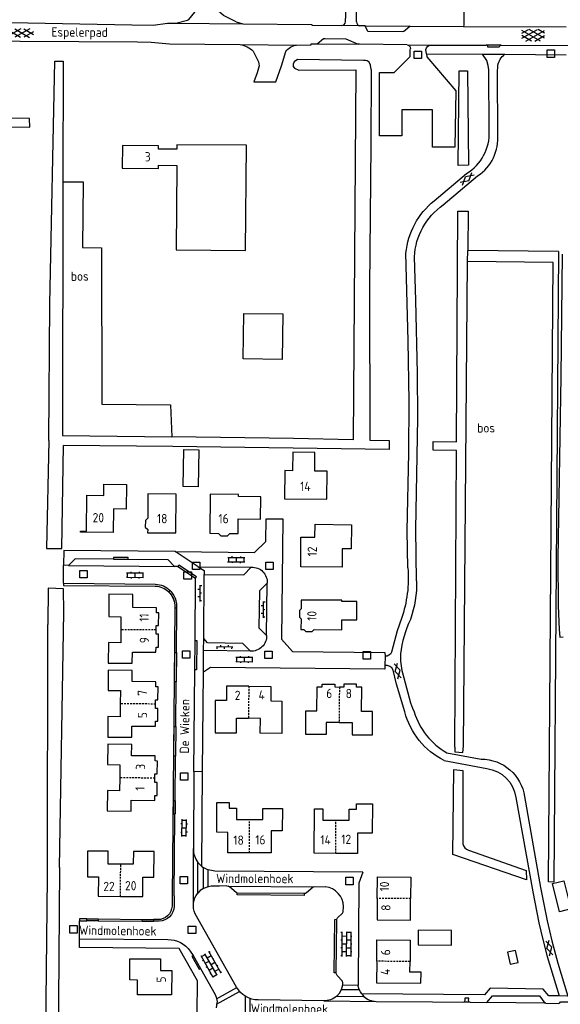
# Model space of a CAD drawing. Extents: x 168875 to 176000, y 513888 to 528000.
# Tile 84 of 106: x 172047 to 172193, y 526190 to 526456. Entities that reach past the tile are written whole.
import ezdxf

# ---------------------------------------------------------------- set-up
doc = ezdxf.new("R2010")
doc.units = 0
doc.header["$MEASUREMENT"] = 0
doc.linetypes.add('HIDDEN', pattern=[0.8, 0.5, -0.3])
doc.layers.get('0').update_dxf_attribs({"linetype": 'CONTINUOUS'})
for name, color, linetype in [('BIJGEBOUW', 12, 'CONTINUOUS'), ('CULTUURAANDUIDING', 7, 'CONTINUOUS'), ('DAKRAND', 10, 'CONTINUOUS'), ('HOOFDGEBOUW', 1, 'CONTINUOUS'), ('HUISNUMMER', 7, 'CONTINUOUS'), ('INSTEEK_SLOOT', 72, 'CONTINUOUS'), ('KANT_VERHARDING', 252, 'CONTINUOUS'), ('KANT_WATER', 140, 'CONTINUOUS'), ('PUTDEKSEL', 7, 'CONTINUOUS'), ('RIOOLPUT', 7, 'CONTINUOUS'), ('SEMANTIEK', 140, 'CONTINUOUS'), ('sluitlijn_verharding', 7, 'CONTINUOUS'), ('STRAATNAAM', 7, 'CONTINUOUS'), ('TALUD', 34, 'CONTINUOUS'), ('TUSSENMUUR', 12, 'HIDDEN')]:
    doc.layers.add(name, color=color, linetype=linetype)
doc.styles.add('ISOCP', font='ISOCP.shx', dxfattribs={"height": 1.8})

# ---------------------------------------------------------------- blocks, each defined once
blk = doc.blocks.new('Q28')
at = {"color": 0}
blk.add_lwpolyline([(1, 1), (1, -1), (-1, -1), (-1, 1)], close=True, dxfattribs=at)
blk = doc.blocks.new('S014')
at = {"color": 0}
for p, q in [((0, -0.75), (4.2, 1.67)), ((0, 0.65), (1.78, 1.67)), ((5.07, -1.52), (0, 1.4)), ((2.64, -1.52), (0, 0)), ((1.08, -1.52), (6.15, 1.4)), ((6.15, -0.75), (1.95, 1.67)), ((3.51, -1.52), (6.15, 0)), ((6.15, 0.65), (4.37, 1.67))]:
    blk.add_line(p, q, dxfattribs=at)
blk = doc.blocks.new('Q24')
at = {"color": 0}
blk.add_lwpolyline([(1, 1), (1, -1), (-1, -1), (-1, 1)], close=True, dxfattribs=at)
blk = doc.blocks.new('S022')
at = {"color": 0}
for p, q in [((0.01, 1.15), (0.31, 1.15)), ((0.31, -2.3), (0.31, 2.3)), ((0.31, 2.1), (1.51, 2.1)), ((0.31, 0), (1.51, 0)), ((1.51, -2.3), (1.51, 2.3)), ((1.51, 1.05), (1.81, 1.05)), ((0.01, -1.15), (0.31, -1.15)), ((0.31, -2.1), (1.51, -2.1)), ((1.51, -1.05), (1.81, -1.05))]:
    blk.add_line(p, q, dxfattribs=at)
blk = doc.blocks.new('S026')
at = {"color": 0}
for p, q in [((0, 0), (4.4, 0)), ((0.2, 0.5), (0.2, 0)), ((1.2, 0), (1.2, -0.5)), ((2.2, 0.5), (2.2, 0)), ((3.2, 0), (3.2, -0.5)), ((4.2, 0.5), (4.2, 0))]:
    blk.add_line(p, q, dxfattribs=at)
blk = doc.blocks.new('S012')
at = {"color": 0}
for p, q in [((1.18, 2.05), (0, 0)), ((1.18, -2.05), (0, 0)), ((1.4, 0), (0.21, -2.05)), ((1.4, 0), (0.22, 2.05))]:
    blk.add_line(p, q, dxfattribs=at)
blk = doc.blocks.new('S024')
at = {"color": 0}
for p, q in [((0, 1.2), (6.7, 1.2)), ((0, 0), (6.7, 0)), ((0.2, 1.2), (0.2, 0)), ((1.25, 1.5), (1.25, 1.2)), ((1.25, 0), (1.25, -1.2)), ((2.3, 1.2), (2.3, 0)), ((3.35, 1.5), (3.35, 1.2)), ((3.35, 0), (3.35, -1.2)), ((4.4, 1.2), (4.4, 0)), ((5.45, 1.5), (5.45, 1.2)), ((5.45, 0), (5.45, -1.2)), ((6.5, 1.2), (6.5, 0)), ((0, -1.2), (6.7, -1.2)), ((0.2, -1.2), (0.2, -1.5)), ((2.3, -1.2), (2.3, -1.5)), ((4.4, -1.2), (4.4, -1.5)), ((6.5, -1.2), (6.5, -1.5))]:
    blk.add_line(p, q, dxfattribs=at)
blk = doc.blocks.new('S016')
at = {"color": 0, "linetype": 'Continuous'}
for points in [[(0.01, -0.38), (2.65, 1.15)], [(2.65, -1.15), (0.01, 0.38)], [(5.07, -1.15), (1.09, 1.15)], [(1.09, -1.15), (5.07, 1.15)], [(6.16, -0.38), (3.51, 1.15)], [(3.51, -1.15), (6.16, 0.37)]]:
    blk.add_lwpolyline(points, dxfattribs=at)

msp = doc.modelspace()

# ---------------------------------------------------------------- linework, layer by layer
at = {"layer": 'BIJGEBOUW'}
for points in [[(172091.057, 526340.043), (172095.056, 526339.982), (172094.904, 526329.993), (172090.904, 526330.054), (172091.057, 526340.043)], [(172195.567, 526216.051), (172192.529, 526215.292), (172190.635, 526222.873), (172193.672, 526223.631), (172195.567, 526216.051)], [(172179.166, 526201.107), (172181.329, 526201.562), (172180.646, 526204.811), (172178.483, 526204.356), (172179.166, 526201.107)]]:
    msp.add_lwpolyline(points, dxfattribs=at)
at = {"layer": 'DAKRAND'}
msp.add_lwpolyline([(172107.27, 526376.787), (172117.769, 526376.717), (172117.608, 526364.387), (172107.11, 526364.507), (172107.27, 526376.787)], dxfattribs=at)
at = {"layer": 'HOOFDGEBOUW'}
for points in [[(172107.994, 526422.202), (172089.194, 526422.312), (172089.182, 526421.112), (172084.214, 526421.141), (172084.222, 526422.041), (172074.46, 526422.098), (172074.406, 526415.984), (172084.166, 526415.869), (172084.174, 526416.769), (172089.144, 526416.71), (172088.94, 526393.911), (172107.74, 526393.803), (172107.994, 526422.202)], [(172129.651, 526326.618), (172129.737, 526334.218), (172126.387, 526334.255), (172126.443, 526339.255), (172120.444, 526339.323), (172120.388, 526334.333), (172118.318, 526334.356), (172118.232, 526326.747), (172129.651, 526326.618)], [(172063.145, 526317.728), (172063.147, 526318.028), (172064.756, 526318.014), (172064.839, 526327.703), (172069.444, 526327.663), (172069.47, 526330.66), (172075.563, 526330.607), (172075.506, 526323.974), (172072, 526324.005), (172071.945, 526317.652), (172063.145, 526317.728)], [(172080.629, 526319.083), (172081.274, 526318.485), (172081.268, 526317.575), (172088.86, 526317.521), (172088.935, 526328.034), (172081.343, 526328.088), (172081.296, 526321.528), (172080.642, 526320.939), (172080.629, 526319.083)], [(172098.103, 526317.432), (172100.403, 526317.41), (172101.022, 526316.784), (172102.793, 526316.768), (172103.423, 526317.382), (172105.703, 526317.36), (172105.735, 526321.325), (172111.753, 526321.276), (172111.802, 526327.304), (172105.795, 526327.353), (172105.799, 526327.904), (172098.189, 526327.966), (172098.103, 526317.432)], [(172122.616, 526308.405), (172122.664, 526316.432), (172126.472, 526316.39), (172126.51, 526319.87), (172136.302, 526319.763), (172136.231, 526313.242), (172133.837, 526313.268), (172133.783, 526308.283), (172122.616, 526308.405)], [(172083.57, 526291.351), (172083.581, 526292.517), (172084.225, 526292.511), (172084.258, 526295.988), (172083.614, 526295.994), (172083.627, 526297.361), (172077.246, 526297.406), (172077.27, 526300.928), (172070.789, 526300.973), (172070.747, 526294.953), (172074.058, 526294.93), (172074.034, 526291.423)], [(172122.254, 526294.838), (172122.699, 526294.351), (172122.668, 526291.441), (172123.458, 526291.439), (172123.983, 526290.938), (172125.746, 526290.934), (172126.273, 526291.433), (172133.723, 526291.415), (172133.719, 526294.069), (172137.804, 526294.076), (172137.796, 526299.049), (172133.75, 526299.043), (172133.75, 526299.349), (172122.752, 526299.425), (172122.727, 526297.045), (172122.272, 526296.567), (172122.254, 526294.838)], [(172074.034, 526291.423), (172074.009, 526287.916), (172070.678, 526287.939), (172070.639, 526282.421), (172077.121, 526282.376), (172077.142, 526285.396), (172083.513, 526285.351), (172083.526, 526286.708), (172084.169, 526286.702), (172084.202, 526290.179), (172083.559, 526290.185), (172083.57, 526291.351)], [(172083.406, 526271.346), (172083.416, 526272.511), (172084.059, 526272.505), (172084.09, 526275.98), (172083.447, 526275.986), (172083.459, 526277.352), (172077.082, 526277.404), (172077.106, 526280.442), (172070.629, 526280.494), (172070.584, 526274.989), (172073.893, 526274.963), (172073.864, 526271.448)], [(172108.58, 526276.15), (172102.584, 526276.203), (172102.549, 526272.282), (172099.538, 526272.309), (172099.461, 526263.597), (172105.272, 526263.545), (172105.308, 526267.546), (172108.508, 526267.518)], [(172108.58, 526276.15), (172114.577, 526276.096), (172114.542, 526272.175), (172117.553, 526272.148), (172117.475, 526263.436), (172111.674, 526263.488), (172111.709, 526267.489), (172108.508, 526267.518)], [(172132.998, 526266.375), (172129.483, 526266.405), (172129.455, 526263.105), (172123.955, 526263.151), (172124.009, 526269.521), (172126.969, 526269.496), (172127.024, 526275.996), (172128.444, 526275.984), (172128.45, 526276.754), (172131.83, 526276.725), (172131.824, 526275.955), (172133.059, 526275.945)], [(172132.998, 526266.375), (172136.513, 526266.345), (172136.485, 526263.046), (172141.985, 526262.999), (172142.038, 526269.349), (172139.078, 526269.374), (172139.134, 526275.894), (172137.684, 526275.906), (172137.69, 526276.676), (172134.3, 526276.704), (172134.294, 526275.935), (172133.059, 526275.945)], [(172073.864, 526271.448), (172073.836, 526267.934), (172070.538, 526267.96), (172070.493, 526262.446), (172076.96, 526262.393), (172076.985, 526265.401), (172083.352, 526265.35), (172083.364, 526266.706), (172084.007, 526266.7), (172084.038, 526270.175), (172083.395, 526270.181), (172083.406, 526271.346)], [(172083.226, 526251.342), (172083.236, 526252.506), (172083.878, 526252.501), (172083.908, 526255.974), (172083.265, 526255.98), (172083.277, 526257.345), (172076.924, 526257.415), (172076.957, 526260.426), (172070.503, 526260.497), (172070.443, 526254.994), (172073.765, 526254.958), (172073.726, 526251.456)], [(172073.726, 526251.456), (172073.688, 526247.954), (172070.386, 526247.99), (172070.325, 526242.487), (172076.789, 526242.416), (172076.822, 526245.418), (172083.175, 526245.348), (172083.187, 526246.703), (172083.829, 526246.698), (172083.859, 526250.171), (172083.216, 526250.177), (172083.226, 526251.342)], [(172102.956, 526236.72), (172099.948, 526236.736), (172099.99, 526244.754), (172103.28, 526244.736), (172103.27, 526243.217), (172105.27, 526243.206), (172105.254, 526240.207)], [(172135.68, 526239.987), (172135.694, 526242.975), (172137.706, 526242.965), (172137.714, 526244.428), (172141.976, 526244.407), (172141.936, 526236.47), (172137.952, 526236.49)], [(172112.354, 526240.163), (172112.378, 526243.158), (172117.678, 526243.115), (172117.632, 526237.126), (172114.636, 526237.15)], [(172132.059, 526231.015), (172126.21, 526231.06), (172126.302, 526243.059), (172128.602, 526243.042), (172128.58, 526240.042), (172132.129, 526240.015)], [(172105.254, 526240.207), (172108.804, 526240.185)], [(172108.804, 526240.185), (172112.354, 526240.163)], [(172132.129, 526240.015), (172135.68, 526239.987)], [(172108.75, 526231.185), (172102.91, 526231.23), (172102.956, 526236.72)], [(172114.636, 526237.15), (172114.6, 526231.15), (172108.75, 526231.185)], [(172137.952, 526236.49), (172137.91, 526230.97), (172132.059, 526231.015)], [(172073.993, 526228.124), (172070.643, 526228.157), (172070.643, 526231.657), (172065.034, 526231.657), (172065.034, 526224.727), (172067.979, 526224.73), (172067.94, 526219.47), (172073.928, 526219.425)], [(172073.928, 526219.425), (172079.928, 526219.38), (172079.967, 526224.65), (172082.948, 526224.613), (172082.997, 526231.553), (172077.417, 526231.591), (172077.393, 526228.091), (172073.993, 526228.124)], [(172143.273, 526218.902), (172143.323, 526224.702), (172152.333, 526224.625), (172152.283, 526218.825)], [(172143.273, 526218.902), (172143.224, 526213.104), (172152.234, 526213.028), (172152.283, 526218.825)], [(172154.349, 526210.339), (172154.307, 526206.325), (172163.316, 526206.231), (172163.358, 526210.235), (172154.349, 526210.339)], [(172143.14, 526201.929), (172143.191, 526207.715), (172152.201, 526207.634), (172152.146, 526201.83)], [(172078.546, 526196.864), (172076.458, 526196.88), (172076.498, 526202.595)], [(172076.498, 526202.595), (172084.726, 526202.556), (172084.706, 526199.452)], [(172143.14, 526201.929), (172143.088, 526196.119), (172155.078, 526196.001), (172155.107, 526198.991), (172152.119, 526199.02), (172152.146, 526201.83)], [(172087.76, 526199.435), (172087.706, 526192.857), (172078.516, 526192.867), (172078.546, 526196.864)], [(172084.706, 526199.452), (172087.76, 526199.435)]]:
    msp.add_lwpolyline(points, dxfattribs=at)
at = {"layer": 'INSTEEK_SLOOT'}
for points in [[(172054.542, 526342.527), (172054.873, 526379.421), (172056.2, 526444.91)], [(172056.2, 526444.91), (172058.48, 526444.875), (172058.377, 526412.334)], [(172141.657, 526442.658), (172141.6, 526422.3), (172141.2, 526383.9), (172141.293, 526342.582), (172146.548, 526342.471), (172146.543, 526340.015), (172088.088, 526340.83), (172058.546, 526341.132)], [(172137.467, 526442.524), (172136.761, 526342.678), (172120.676, 526343.017), (172087.761, 526343.448)], [(172167.919, 526416.778), (172165.168, 526416.719), (172165.411, 526442.291), (172167.674, 526442.263), (172167.919, 526416.778)], [(172058.377, 526412.334), (172058.234, 526343.835), (172087.761, 526343.448)], [(172164.711, 526342.088), (172165.092, 526404.435), (172167.812, 526404.38), (172167.721, 526393.781)], [(172167.695, 526390.776), (172167.721, 526393.781)], [(172192.219, 526393.509), (172167.721, 526393.781)], [(172166.578, 526259.969), (172167.695, 526390.776)], [(172190.78, 526390.542), (172167.695, 526390.776)], [(172164.696, 526339.762), (172158.378, 526339.85), (172158.377, 526342.222), (172164.711, 526342.088)], [(172164.207, 526259.725), (172164.696, 526339.762)], [(172057.417, 526227.204), (172058.589, 526296.188)], [(172054.215, 526224.613), (172054.323, 526292.791)], [(172164.207, 526259.725), (172164.257, 526258.466), (172166.381, 526258.238), (172166.578, 526259.969)], [(172167.982, 526231.891), (172183.481, 526226.398), (172183.631, 526223.872), (172163.673, 526230.757), (172164.017, 526253.664), (172166.376, 526253.394), (172166.43, 526233.664)], [(172051.265, 525949.674), (172054.215, 526224.613)], [(172057.417, 526227.204), (172055.399, 525949.291)]]:
    msp.add_lwpolyline(points, dxfattribs=at)
msp.add_lwpolyline([(172166.43, 526233.664, 0.2956324), (172167.982, 526231.891)], format="xyb", dxfattribs=at)
at = {"layer": 'KANT_VERHARDING'}
for points in [[(172134.672, 526455.485), (172135.124, 526465.388), (172136.2, 526483), (172137.5, 526502), (172140.8, 526523.3), (172142.5, 526538.7), (172142.2, 526558.4), (172141.4, 526584.5), (172142.8, 526614.8)], [(172137.687, 526455.478), (172137.55, 526465.024), (172138.3, 526482.8), (172139.5, 526501.6), (172142.9, 526523.1), (172144.641, 526538.192)], [(172105.211, 526455.541), (172101.766, 526457.209), (172099.689, 526458.967), (172098.857, 526461.758), (172098.768, 526464.583)], [(172092.047, 526455.942), (172092.399, 526456.148), (172093.975, 526458.096), (172094.385, 526459.225)], [(172166.675, 526459.094), (172166.664, 526454.634), (172166.561, 526454.277)], [(172006.417, 526455.879), (172020.516, 526455.532), (172048.94, 526455.231), (172077.024, 526454.667)], [(172088.922, 526455.113), (172092.047, 526455.942)], [(172077.024, 526454.667), (172082.787, 526454.59), (172086.614, 526455.126), (172088.922, 526455.113)], [(172088.922, 526455.113), (172106.971, 526454.913)], [(172105.211, 526455.541), (172106.971, 526454.913)], [(172133.64, 526454.501), (172133.649, 526454.501)], [(172138.605, 526454.46), (172138.628, 526454.46)], [(172140.042, 526454.44), (172138.628, 526454.46)], [(172140.042, 526454.44), (172152.197, 526454.34)], [(172150.129, 526452.834), (172140.716, 526452.932), (172140.042, 526454.44)], [(172152.197, 526454.34), (172150.841, 526453.114), (172150.514, 526452.901), (172150.129, 526452.834)], [(172152.197, 526454.34), (172166.561, 526454.277)], [(172166.561, 526454.277), (172194.34, 526454.113)], [(171991.538, 526450.743), (172030.907, 526450.36), (172078.497, 526450.062)], [(172127.06, 526449.52), (172128.803, 526450.974), (172129.205, 526451.032), (172134.817, 526450.936), (172138.133, 526449.484)], [(172078.497, 526450.062), (172082.211, 526450.046), (172087.199, 526449.577), (172106.22, 526449.346)], [(172106.22, 526449.346), (172121.506, 526449.236)], [(172121.506, 526449.236), (172125.454, 526449.268), (172125.456, 526449.519), (172127.06, 526449.52)], [(172127.06, 526449.52), (172138.133, 526449.484)], [(172151.352, 526449.327), (172138.493, 526449.437), (172138.133, 526449.484)], [(172157.274, 526431.712), (172150.784, 526431.735), (172149.934, 526431.739), (172149.908, 526424.699), (172143.878, 526424.72), (172143.937, 526441.85), (172147.867, 526441.837), (172152.179, 526446.179), (172152.212, 526447.938), (172152.262, 526448.304)], [(172156.549, 526446.876), (172156.397, 526448.035)], [(172157.641, 526449.24), (172172.723, 526449.186)], [(172172.849, 526449.185), (172172.723, 526449.186)], [(172176.729, 526449.163), (172172.849, 526449.185)], [(172176.729, 526449.163), (172176.386, 526449.012), (172176.26, 526448.66), (172173.194, 526448.66)], [(172176.729, 526449.163), (172217.594, 526449.001)], [(172109.786, 526447.58), (172111.178, 526444.706), (172111.353, 526443.614), (172110.868, 526441.742), (172109.944, 526439.319)], [(172115.926, 526439.276), (172117.39, 526443.608), (172118.578, 526447.456)], [(172156.549, 526446.876), (172171.689, 526446.778)], [(172156.549, 526446.876), (172156.659, 526446.032)], [(172156.659, 526446.032), (172164.51, 526436.849), (172164.285, 526421.634), (172158.175, 526421.658), (172158.214, 526431.708), (172157.274, 526431.712)], [(172173.555, 526425.988), (172173.404, 526442.58), (172173.281, 526443.75), (172172.881, 526445.096), (172171.689, 526446.778)], [(172177.724, 526446.747), (172194.322, 526446.619)], [(172175.845, 526425.187), (172175.81, 526441.715), (172175.904, 526443.698)], [(171863.897, 526428.808), (172049.469, 526427.051), (172049.39, 526429.422), (171863.92, 526431.208)], [(172158.685, 526407.186), (172167.406, 526414.558)], [(172161.082, 526406.068), (172170.407, 526413.906)], [(172151.57, 526308.099), (172151.346, 526318.091), (172151.825, 526339.176), (172151.918, 526353.016), (172151.677, 526369.413), (172151.032, 526393.028)], [(172153.931, 526304.618), (172153.697, 526318.599), (172154.109, 526338.36), (172154.229, 526348.591), (172154.173, 526360.691), (172153.725, 526380.247), (172153.332, 526392.084)], [(172193.205, 526392.773), (172192.848, 526359.725), (172192.111, 526310.606), (172192.139, 526297.826), (172192.45, 526291.429), (172192.621, 526289.387), (172193.509, 526289.495)], [(172088.694, 526312.488), (172110.15, 526312.289), (172113.19, 526315.213), (172113.268, 526321.339), (172117.772, 526321.324), (172117.423, 526288.872), (172120.4, 526285.55), (172145.356, 526285.285), (172145.397, 526284.273)], [(172088.694, 526312.488), (172058.592, 526312.766), (172058.574, 526308.815)], [(172094.948, 526308.42), (172088.694, 526312.488)], [(172072.015, 526310.473), (172061.725, 526310.569), (172059.911, 526308.775)], [(172075.994, 526310.416), (172075.989, 526310.868), (172072.015, 526310.913), (172072.015, 526310.473)], [(172072.015, 526310.473), (172075.994, 526310.416)], [(172075.994, 526310.416), (172086.702, 526310.323), (172088.491, 526308.496)], [(172058.549, 526303.947), (172058.574, 526308.815)], [(172059.911, 526308.775), (172058.574, 526308.815)], [(172059.911, 526308.775), (172088.491, 526308.496)], [(172089.438, 526308.487), (172088.491, 526308.496)], [(172094.211, 526305.304), (172094.455, 526305.656), (172089.68, 526308.869), (172089.438, 526308.487)], [(172089.438, 526308.487), (172094.211, 526305.304)], [(172094.948, 526308.42), (172109.272, 526308.29)], [(172094.948, 526308.42), (172096.567, 526307.369), (172096.558, 526306.316)], [(172096.558, 526306.316), (172107.232, 526306.222), (172109.272, 526308.29)], [(172094.061, 526288.547), (172094.211, 526305.304)], [(172096.41, 526289.078), (172096.558, 526306.316)], [(172058.549, 526303.947), (172058.546, 526303.359), (172083.296, 526303.181)], [(172058.549, 526303.947), (172083.361, 526303.703)], [(172089.172, 526297.194), (172088.729, 526297.198), (172088.722, 526298.053), (172088.62, 526298.731), (172088.467, 526299.315), (172088.318, 526299.733), (172088.115, 526300.183), (172087.894, 526300.593), (172087.465, 526301.206), (172087.016, 526301.706), (172087.333, 526302.009)], [(172113.564, 526303.944), (172111.439, 526301.933), (172111.337, 526291.934), (172113.405, 526289.891)], [(172113.405, 526289.891), (172113.564, 526303.944)], [(172086.997, 526301.582), (172087.505, 526300.976), (172087.929, 526300.312), (172088.098, 526299.962), (172088.283, 526299.528), (172088.43, 526299.035), (172088.52, 526298.65), (172088.599, 526298.071), (172088.613, 526297.678), (172088.602, 526297.211), (172087.862, 526219.316), (172087.85, 526216.834)], [(172089.05, 526285.3), (172089.172, 526297.194)], [(172149.796, 526294.441), (172148.668, 526291.099), (172147.168, 526285.31)], [(172093.993, 526280.556), (172094.061, 526288.547)], [(172094.061, 526288.547), (172094.518, 526288.522), (172094.438, 526280.546), (172093.993, 526280.556)], [(172096.381, 526285.776), (172096.41, 526289.078)], [(172109.005, 526285.617), (172107.013, 526287.719), (172097.466, 526287.842), (172096.41, 526289.078)], [(172096.331, 526279.958), (172096.381, 526285.776)], [(172109.005, 526285.617), (172096.381, 526285.776)], [(172089.004, 526277.335), (172088.564, 526277.353), (172088.617, 526285.303), (172089.05, 526285.3)], [(172089.05, 526285.3), (172089.004, 526277.335)], [(172145.397, 526284.273), (172145.352, 526281.763)], [(172093.764, 526253.16), (172093.993, 526280.556)], [(172145.352, 526281.763), (172145.344, 526280.793), (172098.221, 526281.249), (172096.331, 526279.958)], [(172150.738, 526269.276), (172148.476, 526276.737), (172147.557, 526280.535)], [(172096.102, 526253.262), (172096.331, 526279.958)], [(172150.13, 526279.802), (172152.293, 526271.666), (172152.802, 526270.275), (172153.288, 526269.255)], [(172088.867, 526265.314), (172089.004, 526277.335)], [(172088.802, 526257.312), (172088.381, 526257.331), (172088.422, 526265.31), (172088.867, 526265.314)], [(172088.867, 526265.314), (172088.802, 526257.312)], [(172088.702, 526245.206), (172088.802, 526257.312)], [(172162.118, 526258.163), (172171.358, 526256.482)], [(172161.39, 526256.111), (172172.882, 526253.914)], [(172093.764, 526253.16), (172093.611, 526232.323)], [(172093.764, 526253.16), (172096.102, 526253.262)], [(172095.93, 526227.518), (172096.102, 526253.262)], [(172180.737, 526246.16), (172185.289, 526220.638), (172186.955, 526212.288), (172187.975, 526207.835), (172189.197, 526203.215), (172192.402, 526192.581)], [(172183.105, 526246.356), (172187.421, 526221.818), (172189.208, 526212.823), (172190.449, 526207.432), (172192.112, 526201.365), (172194.815, 526192.515)], [(172088.702, 526245.206), (172088.249, 526245.203), (172088.235, 526241.741), (172088.658, 526241.748)], [(172088.702, 526245.206), (172088.658, 526241.748)], [(172088.435, 526219.596), (172088.645, 526241.379)], [(172088.645, 526241.379), (172088.658, 526241.748)], [(172093.648, 526217.614), (172093.611, 526232.323)], [(172094.803, 526220.321), (172094.851, 526228.595)], [(172094.851, 526228.595), (172095.93, 526227.518)], [(172095.93, 526227.518), (172096.349, 526227.223)], [(172096.311, 526221.542), (172096.349, 526227.223)], [(172096.349, 526227.223), (172097.606, 526226.612)], [(172097.578, 526222.043), (172097.606, 526226.612)], [(172139.421, 526225.965), (172099.436, 526226.285), (172098.509, 526226.377), (172097.606, 526226.612)], [(172139.421, 526225.965), (172138.276, 526223.005), (172138.09, 526196.166), (172138.146, 526195.48)], [(172097.578, 526222.043), (172096.311, 526221.542)], [(172102.665, 526222.244), (172100.679, 526222.197), (172098.454, 526222.211), (172097.578, 526222.043)], [(172102.665, 526222.244), (172103.05, 526222.221)], [(172103.05, 526222.221), (172126.015, 526222.043)], [(172105.474, 526220.409), (172105.14, 526220.474), (172103.392, 526222.018), (172103.05, 526222.221)], [(172123.533, 526220.274), (172123.869, 526220.321), (172124.159, 526220.498), (172126.015, 526222.043)], [(172126.015, 526222.043), (172126.412, 526222.069)], [(172126.412, 526222.069), (172129.281, 526221.986)], [(172088.435, 526219.596), (172088.4, 526216.817)], [(172096.311, 526221.542), (172095.487, 526221.024), (172094.803, 526220.321)], [(172123.533, 526220.274), (172123.52, 526219.698), (172105.472, 526219.849), (172105.474, 526220.409)], [(172105.474, 526220.409), (172123.533, 526220.274)], [(172132.395, 526213.27), (172132.594, 526213.623), (172133.898, 526214.937), (172134.114, 526215.265), (172134.157, 526216.66)], [(172105.283, 526194.926), (172094.132, 526214.766)], [(172062.841, 526207.998), (172062.874, 526212.842)], [(172064.867, 526213.347), (172062.881, 526213.401), (172062.874, 526212.842)], [(172062.874, 526212.842), (172064.87, 526212.853)], [(172064.867, 526213.347), (172067.876, 526213.341)], [(172064.87, 526212.853), (172064.867, 526213.347)], [(172067.887, 526212.857), (172064.87, 526212.853)], [(172067.876, 526213.341), (172079.847, 526213.213)], [(172067.876, 526213.341), (172067.887, 526212.857)], [(172067.887, 526212.857), (172079.824, 526212.773)], [(172079.824, 526212.773), (172079.847, 526213.213)], [(172079.824, 526212.773), (172082.859, 526212.746)], [(172079.847, 526213.213), (172082.871, 526213.179)], [(172082.871, 526213.179), (172082.859, 526212.746)], [(172084.339, 526212.744), (172082.859, 526212.746)], [(172083.963, 526213.179), (172082.871, 526213.179)], [(172132.188, 526198.814), (172131.629, 526198.797), (172131.789, 526213.22), (172132.395, 526213.27)], [(172132.188, 526198.814), (172132.326, 526212.903), (172132.395, 526213.27)], [(172094.665, 526187.653), (172094.743, 526196.675), (172089.823, 526205.391), (172062.82, 526205.68), (172062.841, 526207.998)], [(172062.841, 526207.998), (172086.69, 526207.757)], [(172092.792, 526204.683), (172093.57, 526203.492)], [(172093.57, 526203.492), (172093.179, 526203.281), (172095.146, 526199.754), (172095.537, 526199.971)], [(172093.57, 526203.492), (172095.537, 526199.971)], [(172095.537, 526199.971), (172099.493, 526192.986), (172099.812, 526192.248), (172100.012, 526191.053)], [(172133.956, 526195.546), (172133.995, 526196.13), (172133.904, 526196.522), (172132.47, 526198.084), (172132.245, 526198.417), (172132.188, 526198.814)], [(172133.587, 526194.265), (172133.956, 526195.546)], [(172133.956, 526195.546), (172138.146, 526195.48)], [(172138.439, 526194.291), (172138.168, 526195.21), (172138.146, 526195.48)], [(172099.886, 526191.806), (172105.341, 526194.825)], [(172099.899, 526190.327), (172106.11, 526193.765)], [(172132.346, 526192.493), (172133.076, 526193.304), (172133.587, 526194.265)], [(172133.587, 526194.265), (172138.439, 526194.291)], [(172192.402, 526192.581), (172189.601, 526192.626), (172188.099, 526194.414), (172173.806, 526194.664), (172172.216, 526192.865), (172139.14, 526193.111), (172138.746, 526193.675), (172138.439, 526194.291)], [(172139.14, 526193.111), (172139.668, 526192.414)], [(172099.941, 526190.731), (172099.802, 526189.393)], [(172100.012, 526191.053), (172099.941, 526190.731)], [(172107.677, 526186.514), (172107.715, 526192.437)], [(172108.937, 526186.502), (172108.971, 526191.855)], [(172128.819, 526191.262), (172111.143, 526191.489)], [(172128.819, 526191.262), (172142.995, 526191.091)], [(172132.346, 526192.493), (172139.668, 526192.414)], [(172142.995, 526191.091), (172158.242, 526191.013)], [(172158.242, 526191.013), (172166.446, 526190.899), (172166.78, 526190.956)], [(172168.107, 526190.957), (172167.977, 526191.334), (172167.991, 526191.937), (172166.92, 526191.947), (172166.91, 526191.342), (172166.78, 526190.956)], [(172166.78, 526190.956), (172168.107, 526190.957)], [(172168.107, 526190.957), (172168.427, 526190.895)], [(172168.427, 526190.895), (172172.896, 526190.812)], [(172172.896, 526190.812), (172174.38, 526192.607), (172187.131, 526192.556), (172188.575, 526190.613)], [(172188.575, 526190.613), (172172.896, 526190.812)], [(172188.859, 526190.576), (172188.575, 526190.613)], [(172188.859, 526190.576), (172192.293, 526190.558), (172192.625, 526190.667), (172192.776, 526190.981), (172195.439, 526190.956), (172195.557, 526190.641), (172195.868, 526190.515), (172198.523, 526190.451)]]:
    msp.add_lwpolyline(points, dxfattribs=at)
for points in [[(172133.649, 526454.501, 0.4050745), (172134.672, 526455.485)], [(172137.687, 526455.478, 0.43184), (172138.605, 526454.46)], [(172106.22, 526449.346, -0.1654306), (172109.786, 526447.58)], [(172118.578, 526447.456, -0.2111116), (172121.506, 526449.236)], [(172151.352, 526449.327, -0.4050466), (172152.262, 526448.304)], [(172156.397, 526448.035, -0.3172764), (172157.641, 526449.24)], [(172172.849, 526449.185, 0.0714241), (172172.723, 526449.186)], [(172173.194, 526448.66, 0.4437096), (172172.849, 526449.185)], [(172175.904, 526443.698, -0.1969085), (172177.724, 526446.747)], [(172167.406, 526414.558, 0.2709502), (172173.555, 526425.988)], [(172170.407, 526413.906, 0.2726783), (172175.845, 526425.187)], [(172151.032, 526393.028, -0.2036191), (172158.685, 526407.186)], [(172153.332, 526392.084, -0.2309758), (172161.082, 526406.068)], [(172109.272, 526308.29, -0.4482518), (172113.564, 526303.944)], [(172151.57, 526308.099, -0.1069005), (172149.796, 526294.441)], [(172153.931, 526304.618, -0.0911471), (172152.227, 526294.216)], [(172083.296, 526303.181, -0.1867512), (172086.997, 526301.582)], [(172083.361, 526303.703, -0.1884081), (172087.333, 526302.009)], [(172089.172, 526297.194, 0.2140691), (172087.333, 526302.009)], [(172152.227, 526294.216, 0.0784611), (172149.591, 526284.864)], [(172113.405, 526289.891, -0.4436248), (172109.005, 526285.617)], [(172147.168, 526285.31, -0.3282599), (172145.397, 526284.273)], [(172149.591, 526284.864, 0.0898761), (172150.13, 526279.802)], [(172147.557, 526280.535, 0.3346931), (172145.352, 526281.763)], [(172161.39, 526256.111, -0.2211501), (172150.738, 526269.276)], [(172153.288, 526269.255, 0.1946686), (172162.118, 526258.163)], [(172171.358, 526256.482, -0.3730181), (172183.105, 526246.356)], [(172172.882, 526253.914, -0.3373058), (172180.737, 526246.16)], [(172093.611, 526232.323, 0.1699937), (172094.851, 526228.595)], [(172134.157, 526216.66, 0.3830605), (172129.281, 526221.986)], [(172094.132, 526214.766, -0.293964), (172094.803, 526220.321)], [(172087.85, 526216.834, -0.4144783), (172083.963, 526213.179)], [(172088.4, 526216.817, -0.4140646), (172084.339, 526212.744)], [(172086.69, 526207.757, -0.2569708), (172092.792, 526204.683)], [(172111.143, 526191.489, -0.2698484), (172105.283, 526194.926)], [(172132.346, 526192.493, -0.1981002), (172128.819, 526191.262)], [(172139.668, 526192.414, 0.1909131), (172142.995, 526191.091)]]:
    msp.add_lwpolyline(points, format="xyb", dxfattribs=at)
at = {"layer": 'KANT_WATER'}
for points in [[(172121.746, 526445.327), (172120.847, 526444.739), (172120.568, 526444.041), (172120.568, 526443.413), (172120.952, 526442.995), (172122.129, 526442.458)], [(172139.537, 526445.066), (172121.746, 526445.327)], [(172141.657, 526442.658), (172141.478, 526443.779), (172141.094, 526444.581), (172140.606, 526444.93), (172140.083, 526445.069), (172139.537, 526445.066)], [(172122.129, 526442.458), (172137.467, 526442.524)], [(172192.219, 526393.509), (172191.002, 526223.302), (172189.59, 526223.36), (172190.78, 526390.542)], [(172054.542, 526342.527), (172053.956, 526313.331), (172058.082, 526313.304), (172058.546, 526341.132)], [(172058.589, 526296.188), (172058.529, 526302.444), (172054.367, 526302.599), (172054.323, 526292.791)]]:
    msp.add_lwpolyline(points, dxfattribs=at)
at = {"layer": 'sluitlijn_verharding'}
for points in [[(172106.971, 526454.913), (172125.582, 526454.748), (172125.593, 526454.558), (172133.64, 526454.501)], [(172133.649, 526454.501), (172133.64, 526454.501)], [(172138.605, 526454.46), (172133.649, 526454.501)], [(172138.628, 526454.46), (172138.605, 526454.46)], [(172151.352, 526449.327), (172157.641, 526449.24)], [(172171.689, 526446.778), (172177.724, 526446.747)], [(172109.944, 526439.319), (172115.926, 526439.276)], [(172194.815, 526192.515), (172192.402, 526192.581)]]:
    msp.add_lwpolyline(points, dxfattribs=at)
at = {"layer": 'TALUD'}
msp.add_lwpolyline([(172058.377, 526412.334), (172063.836, 526412.27), (172063.711, 526394.59), (172068.807, 526394.483), (172068.914, 526352.329), (172087.483, 526352.087), (172087.761, 526343.448)], dxfattribs=at)
at = {"layer": 'TUSSENMUUR'}
for points in [[(172083.57, 526291.351), (172074.034, 526291.423)], [(172108.58, 526276.15), (172108.508, 526267.518)], [(172133.059, 526275.945), (172132.998, 526266.375)], [(172083.406, 526271.346), (172073.864, 526271.448)], [(172083.226, 526251.342), (172073.726, 526251.456)], [(172108.75, 526231.185), (172108.804, 526240.185)], [(172132.059, 526231.015), (172132.129, 526240.015)], [(172073.928, 526219.425), (172073.993, 526228.124)], [(172152.283, 526218.825), (172143.273, 526218.902)], [(172152.146, 526201.83), (172143.14, 526201.929)]]:
    msp.add_lwpolyline(points, dxfattribs=at)

# ---------------------------------------------------------------- block references
at = {"layer": 'PUTDEKSEL'}
for p in [(172094.376, 526308.686), (172114.173, 526308.679), (172063.95, 526306.401), (172092.074, 526306.07), (172091.649, 526284.753), (172113.908, 526284.641), (172140.446, 526284.506), (172091.155, 526251.765)]:
    msp.add_blockref('Q24', p, dxfattribs=at)
at = {"layer": 'RIOOLPUT'}
for p in [(172190.176, 526446.897), (172154.222, 526446.622), (172091.155, 526251.765), (172091.016, 526223.782), (172135.797, 526223.581), (172061.242, 526210.532), (172093.25, 526210.412)]:
    msp.add_blockref('Q28', p, dxfattribs=at)
at = {"layer": 'SEMANTIEK'}
for name, p, rotation in [('S016', (172050.482, 526452.451), 179.6361396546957), ('S012', (172167.124, 526413.64), 310.7625831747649), ('S022', (172105.188, 526311.234), 269.4932009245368), ('S022', (172077.839, 526307.077), 269.4274516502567), ('S026', (172095.365, 526303.447), 269.4911235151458), ('S026', (172112.487, 526299.029), 269.4152368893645), ('S026', (172104.256, 526286.714), 179.2593156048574), ('S022', (172107.378, 526284.297), 269.4412246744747), ('S012', (172149.488, 526280.469), 193.6027920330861), ('S022', (172090.229, 526237.946), 359.3476052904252), ('S024', (172134.962, 526209.894), 269.608552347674), ('S012', (172190.45, 526205.71), 194.8157512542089), ('S024', (172100.04, 526198.136), 119.5255868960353)]:
    msp.add_blockref(name, p, dxfattribs=dict(at, rotation=rotation))
msp.add_blockref('S014', (172182.35, 526451.8), dxfattribs=at)

# ---------------------------------------------------------------- texts
at = {"layer": 'CULTUURAANDUIDING', "style": 'ISOCP'}
for p in [(172060.548, 526385.562), (172170.311, 526344.604)]:
    msp.add_text('bos', height=2.5, rotation=0.86006, dxfattribs=at).set_placement(p)
at = {"layer": 'HUISNUMMER', "style": 'ISOCP'}
for s, p in [('3', (172080.507, 526417.824)), ('14', (172122.47, 526328.862)), ('20', (172066.411, 526320.403)), ('18', (172083.786, 526320.148)), ('16', (172100.396, 526320.148)), ('6', (172129.51, 526272.992)), ('8', (172134.753, 526272.945)), ('2', (172104.805, 526272.441)), ('4', (172111.222, 526272.565)), ('18', (172104.427, 526233.362)), ('16', (172110.344, 526233.46)), ('14', (172127.928, 526233.431)), ('12', (172133.574, 526233.586)), ('22', (172069.293, 526220.875)), ('20', (172075.163, 526221.071))]:
    msp.add_text(s, height=2.5, dxfattribs=at).set_placement(p)
for s, rotation, p in [('12', 89.65925, (172126.97, 526311.199)), ('11', 89.45643, (172081.547, 526293.553)), ('10', 89.39153, (172126.866, 526293.803)), ('9', 89.45643, (172081.623, 526287.767)), ('7', 89.48888, (172081.096, 526273.558)), ('5', 89.48888, (172081.118, 526267.529)), ('3', 89.5051, (172080.577, 526253.608)), ('1', 89.5051, (172080.438, 526247.962)), ('10', 89.50608, (172146.463, 526220.767)), ('8', 89.48888, (172146.866, 526215.53)), ('6', 89.48888, (172146.786, 526203.525)), ('4', 89.48888, (172146.705, 526198.209)), ('5', 89.55378, (172086.185, 526196.175))]:
    msp.add_text(s, height=2.5, rotation=rotation, dxfattribs=at).set_placement(p)
at = {"layer": 'STRAATNAAM', "style": 'ISOCP'}
for s, rotation, p in [('Espelerpad', 359.65925, (172055.283, 526451.525)), ('De Wieken', 89.48209, (172092.439, 526257.973)), ('Windmolenhoek', 359.82962, (172099.766, 526223.047)), ('Windmolenhoek', 359.3688, (172062.755, 526209.072)), ('Windmolenhoek', 359.3688, (172109.11, 526187.995))]:
    msp.add_text(s, height=2.5, rotation=rotation, dxfattribs=at).set_placement(p)

doc.saveas('drawing.dxf')
